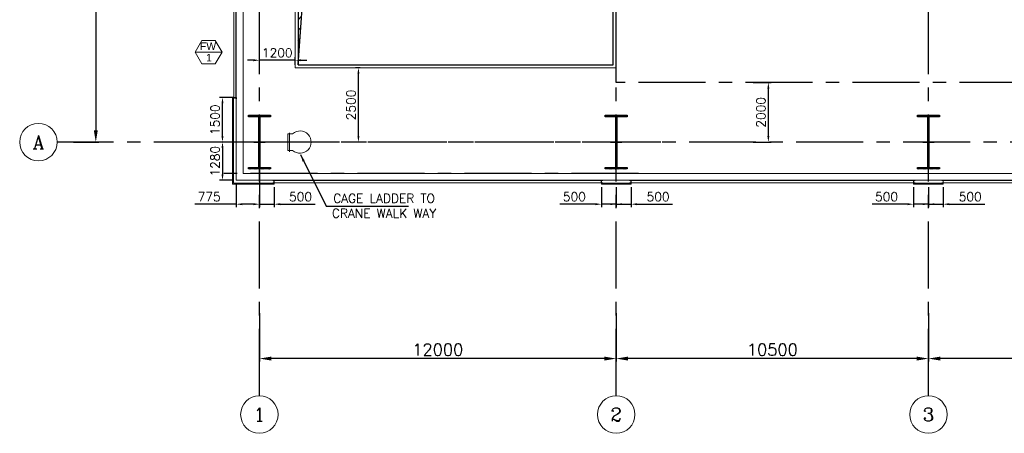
# Model space of a CAD drawing. Header units: inches. Extents: x 0 to 1564127, y -23460 to 23144100.
# Tile 92 of 215: x 395654 to 428765, y 84945 to 98837. Entities that reach past the tile are written whole.
import ezdxf
from ezdxf.enums import TextEntityAlignment as Align

# ---------------------------------------------------------------- set-up
doc = ezdxf.new("R2010")
doc.units = ezdxf.units.IN
doc.header["$LTSCALE"] = 1800
doc.header["$MEASUREMENT"] = 0
doc.linetypes.add('CENTER', pattern=[2, 1.25, -0.25, 0.25, -0.25])
doc.layers.get('0').update_dxf_attribs({"color": 253, "lineweight": 9})
for name, color, linetype, lineweight in [('2CON', 1, 'Continuous', 13), ('A-WIN TAG', 3, 'Continuous', 13), ('A-WIN TAG TEXT', 3, 'Continuous', 13), ('CL', 8, 'CENTER', 15), ('CLAD-1', 3, 'Continuous', 15), ('CONCRETE', 145, 'Continuous', 18), ('dimension line', 4, 'Continuous', 13), ('HANDRAIL', 3, 'Continuous', 15), ('STEEL', 231, 'Continuous', 18), ('WIN', 31, 'Continuous', 13)]:
    doc.layers.add(name, color=color, linetype=linetype, lineweight=lineweight)
for name, color, linetype in [('CEN', 2, 'CENTER'), ('COL', 1, 'Continuous'), ('DIM', 4, 'Continuous'), ('GRID', 251, 'CENTER'), ('OPENING', 40, 'Continuous'), ('TEXT', 3, 'Continuous')]:
    doc.layers.add(name, color=color, linetype=linetype)
doc.styles.add('COMPLEX', font='complex')
doc.styles.add('ROAMNS', font='ROMANS.shx')
doc.styles.add('ROMANS', font='romans.shx')
doc.styles.get("Standard").update_dxf_attribs({"font": 'arial.ttf'})
doc.linetypes.add('FENCELINE1', pattern='A,0.25,-0.1,[133,ltypeshp.shx,S=0.1,R=0,X=-0.1,Y=0],-0.1,1', length=1.45)
doc.dimstyles.new('DIM INT 1', dxfattribs={"dimtxt": 300, "dimasz": 200, "dimexe": 100, "dimexo": 100, "dimgap": 100, "dimtad": 1, "dimdec": 0, "dimzin": 13, "dimdsep": 46, "dimlunit": 5, "dimtxsty": 'ROAMNS', "dimblk1": 'CLOSEDBLANK', "dimcen": 0.09, "dimclrd": 9, "dimclre": 9, "dimclrt": 4, "dimadec": 0, "dimazin": 0, "dimtfac": 1, "dimtdec": 0, "dimtix": 1, "dimtmove": 2, "dimatfit": 3, "dimfxl": 1, "dimtolj": 1, "dimtzin": 13, "dimarcsym": 0})
doc.dimstyles.new('DIM100 x2', dxfattribs={"dimscale": 0, "dimtxt": 400, "dimasz": 400, "dimexe": 100, "dimexo": 100, "dimgap": 100, "dimtad": 1, "dimdec": 0, "dimzin": 13, "dimdsep": 46, "dimtxsty": 'ROMANS', "dimblk2": 'OBLIQUE', "dimcen": 100, "dimdle": 100, "dimclrd": 9, "dimclre": 9, "dimclrt": 4, "dimadec": 0, "dimazin": 0, "dimtfac": 1.1, "dimtdec": 0, "dimtix": 1, "dimtmove": 2, "dimatfit": 3, "dimfxl": 1, "dimtolj": 1, "dimtzin": 13, "dimarcsym": 0})
doc.dimstyles.get("Standard").update_dxf_attribs({"dimtxt": 0.18, "dimasz": 0.18, "dimexe": 0.18, "dimexo": 0.0625, "dimgap": 0.09, "dimtad": 0, "dimtih": 1, "dimtoh": 1, "dimdec": 4, "dimzin": 0, "dimdsep": 46, "dimtxsty": 'Standard', "dimcen": 0.09, "dimadec": 0, "dimazin": 0, "dimtfac": 1, "dimtdec": 4, "dimtofl": 0, "dimtmove": 0, "dimatfit": 3, "dimfxl": 1, "dimtolj": 1, "dimtzin": 0, "dimarcsym": 0})

# ---------------------------------------------------------------- blocks, each defined once
blk = doc.blocks.new('*D98')
at = {"layer": 'Defpoints', "color": 0, "transparency": 16777216}
for p in [(397358, 124725), (397358, 94725), (398213, 94725)]:
    blk.add_point(p, dxfattribs=at)
at = {"layer": 'dimension line', "color": 9, "lineweight": -2, "transparency": 16777216}
for p, q in [((397458, 124725), (398313, 124725)), ((398213, 124325), (398213, 95125)), ((397458, 94725), (398313, 94725))]:
    blk.add_line(p, q, dxfattribs=at)
at = {"layer": 'dimension line', "color": 9, "transparency": 16777216}
for points in [[(398146, 124325), (398280, 124325), (398213, 124725)], [(398146, 95125), (398280, 95125), (398213, 94725)]]:
    blk.add_solid(points, dxfattribs=at)
at = {"layer": 'dimension line', "color": 4, "transparency": 16777216, "insert": (397913, 109725), "char_height": 400, "attachment_point": 5, "rotation": 90, "style": 'ROMANS'}
blk.add_mtext('\\A1;30000', dxfattribs=at)
blk = doc.blocks.new('_Oblique')
at = {"color": 0, "linetype": 'ByBlock', "lineweight": -2}
blk.add_line((-0.5, -0.5), (0.5, 0.5), dxfattribs=at)
blk = doc.blocks.new('A-ROW COLUMN')
at = {"layer": 'COL'}
h = blk.add_hatch(dxfattribs=at)
h.set_pattern_fill('ANSI31', color=256, scale=200, style=0)
h.set_pattern_definition([(45, (165226.353, 18853.894), (-17.67767, 17.67767), [])])
h.paths.add_polyline_path([(180799, 40890), (181539, 40890), (181539, 40840), (180799, 40840)])
h.paths.add_polyline_path([(181153, 42590), (181185, 42590), (181185, 40890), (181153, 40890)])
h.paths.add_polyline_path([(180799, 42640), (181539, 42640), (181539, 42590), (180799, 42590)])
blk.add_line((181169, 40840), (181169, 42640))
at = {"layer": 'CEN'}
for p, q in [((181169, 40840), (181169, 42640)), ((180977, 41740), (181360, 41740))]:
    blk.add_line(p, q, dxfattribs=at)
at = {"layer": 'COL'}
for points in [[(180799, 42640), (181539, 42640), (181539, 42590), (180799, 42590)], [(181153, 42590), (181185, 42590), (181185, 40890), (181153, 40890)], [(180799, 40890), (181539, 40890), (181539, 40840), (180799, 40840)]]:
    blk.add_lwpolyline(points, close=True, dxfattribs=at)
blk = doc.blocks.new('*D141')
at = {"layer": 'Defpoints', "color": 0, "transparency": 16777216}
for p in [(415714, 89079), (426214, 87935), (415714, 87454)]:
    blk.add_point(p, dxfattribs=at)
at = {"layer": 'dimension line', "color": 9, "lineweight": -2, "transparency": 16777216}
for p, q in [((415714, 88979), (415714, 87354)), ((426214, 87835), (426214, 87354)), ((425814, 87454), (416114, 87454))]:
    blk.add_line(p, q, dxfattribs=at)
at = {"layer": 'dimension line', "color": 9, "transparency": 16777216}
for points in [[(416114, 87520), (416114, 87387), (415714, 87454)], [(425814, 87520), (425814, 87387), (426214, 87454)]]:
    blk.add_solid(points, dxfattribs=at)
at = {"layer": 'dimension line', "color": 4, "transparency": 16777216, "insert": (420964, 87754), "char_height": 400, "attachment_point": 5, "style": 'ROMANS'}
blk.add_mtext('\\A1;10500', dxfattribs=at)
blk = doc.blocks.new('*D142')
at = {"layer": 'Defpoints', "color": 0, "transparency": 16777216}
for p in [(426214, 89079), (436714, 87935), (426214, 87454)]:
    blk.add_point(p, dxfattribs=at)
at = {"layer": 'dimension line', "color": 9, "lineweight": -2, "transparency": 16777216}
for p, q in [((426214, 88979), (426214, 87354)), ((436714, 87835), (436714, 87354)), ((436314, 87454), (426614, 87454))]:
    blk.add_line(p, q, dxfattribs=at)
at = {"layer": 'dimension line', "color": 9, "transparency": 16777216}
for points in [[(426614, 87520), (426614, 87387), (426214, 87454)], [(436314, 87520), (436314, 87387), (436714, 87454)]]:
    blk.add_solid(points, dxfattribs=at)
at = {"layer": 'dimension line', "color": 4, "transparency": 16777216, "insert": (431464, 87754), "char_height": 400, "attachment_point": 5, "style": 'ROMANS'}
blk.add_mtext('\\A1;10500', dxfattribs=at)
blk = doc.blocks.new('*D175')
at = {"layer": 'Defpoints', "color": 0, "transparency": 16777216}
for p in [(420214, 96725), (420830, 96725), (420214, 94725)]:
    blk.add_point(p, dxfattribs=at)
at = {"layer": 'DIM', "color": 9, "lineweight": -2, "transparency": 16777216}
for p, q in [((420314, 96725), (420930, 96725)), ((420830, 94925), (420830, 96525)), ((420314, 94725), (420930, 94725))]:
    blk.add_line(p, q, dxfattribs=at)
at = {"layer": 'DIM', "color": 9, "transparency": 16777216}
for points in [[(420797, 96525), (420864, 96525), (420830, 96725)], [(420797, 94925), (420864, 94925), (420830, 94725)]]:
    blk.add_solid(points, dxfattribs=at)
at = {"layer": 'DIM', "color": 4, "transparency": 16777216, "insert": (420580, 95725), "char_height": 300, "attachment_point": 5, "rotation": 90, "style": 'ROAMNS'}
blk.add_mtext('\\A1;2000', dxfattribs=at)
blk = doc.blocks.new('_ClosedBlank')
at = {"color": 0, "linetype": 'ByBlock', "lineweight": -2}
for p, q in [((-1, 0.17), (0, 0)), ((-1, 0.17), (-1, -0.17)), ((0, 0), (-1, -0.17))]:
    blk.add_line(p, q, dxfattribs=at)
blk = doc.blocks.new('*D176')
at = {"layer": 'Defpoints', "color": 0, "transparency": 16777216}
for p in [(403714, 89079), (415714, 87935), (403714, 87454)]:
    blk.add_point(p, dxfattribs=at)
at = {"layer": 'dimension line', "color": 9, "lineweight": -2, "transparency": 16777216}
for p, q in [((403714, 88979), (403714, 87354)), ((415714, 87835), (415714, 87354)), ((415314, 87454), (404114, 87454))]:
    blk.add_line(p, q, dxfattribs=at)
at = {"layer": 'dimension line', "color": 9, "transparency": 16777216}
for points in [[(404114, 87520), (404114, 87387), (403714, 87454)], [(415314, 87520), (415314, 87387), (415714, 87454)]]:
    blk.add_solid(points, dxfattribs=at)
at = {"layer": 'dimension line', "color": 4, "transparency": 16777216, "insert": (409714, 87754), "char_height": 400, "attachment_point": 5, "style": 'ROMANS'}
blk.add_mtext('\\A1;12000', dxfattribs=at)
blk = doc.blocks.new('*D631')
at = {"layer": 'Defpoints', "color": 0, "transparency": 16777216}
for p in [(403714, 97475), (403714, 97225), (404914, 97225)]:
    blk.add_point(p, dxfattribs=at)
at = {"layer": 'DIM', "color": 9, "lineweight": -2, "transparency": 16777216}
for p, q in [((403514, 97475), (403314, 97475)), ((403714, 97325), (403714, 97575)), ((404914, 97475), (403714, 97475)), ((404914, 97325), (404914, 97575)), ((405114, 97475), (405314, 97475))]:
    blk.add_line(p, q, dxfattribs=at)
at = {"layer": 'DIM', "color": 9, "transparency": 16777216}
for points in [[(403514, 97509), (403514, 97442), (403714, 97475)], [(405114, 97509), (405114, 97442), (404914, 97475)]]:
    blk.add_solid(points, dxfattribs=at)
at = {"layer": 'DIM', "color": 4, "transparency": 16777216, "insert": (404314, 97725), "char_height": 300, "attachment_point": 5, "style": 'ROAMNS'}
blk.add_mtext('\\A1;1200', dxfattribs=at)
blk = doc.blocks.new('*D177')
at = {"layer": 'Defpoints', "color": 0, "transparency": 16777216}
for p in [(407045, 97225), (407198, 97225), (407198, 94725)]:
    blk.add_point(p, dxfattribs=at)
at = {"layer": 'DIM', "color": 9, "lineweight": -2, "transparency": 16777216}
for p, q in [((407098, 97225), (406945, 97225)), ((407045, 94925), (407045, 97025)), ((407098, 94725), (406945, 94725))]:
    blk.add_line(p, q, dxfattribs=at)
at = {"layer": 'DIM', "color": 9, "transparency": 16777216}
for points in [[(407012, 97025), (407079, 97025), (407045, 97225)], [(407012, 94925), (407079, 94925), (407045, 94725)]]:
    blk.add_solid(points, dxfattribs=at)
at = {"layer": 'DIM', "color": 4, "transparency": 16777216, "insert": (406795, 95975), "char_height": 300, "attachment_point": 5, "rotation": 90, "style": 'ROAMNS'}
blk.add_mtext('\\A1;2500', dxfattribs=at)
blk = doc.blocks.new('GRD')
at = {"layer": 'CL', "linetype": 'Continuous'}
blk.add_circle((0, 419.99985), 419.99985, dxfattribs=at)
at = {"layer": 'CL', "color": 4, "style": 'COMPLEX'}
blk.add_attdef('GRD', text='', height=300, dxfattribs=at).set_placement((0, 419.99985), align=Align.MIDDLE)
blk = doc.blocks.new('A$C3B1115A1')
at = {"layer": 'STEEL'}
for p, q in [((-270, -91), (-320, -91)), ((-320, -91), (-320, -191)), ((-320, -191), (-270, -191))]:
    blk.add_line(p, q, dxfattribs=at)
blk.add_lwpolyline([(-270, -191), (-270, -183, 0.397434), (-272, -180), (-307, -177, -0.397434), (-310, -174), (-310, -109, -0.397434), (-307, -106), (-272, -103, 0.397434), (-270, -100), (-270, -91)], format="xyb", dxfattribs=at)
blk = doc.blocks.new('*D1151')
at = {"layer": 'Defpoints', "color": 0, "transparency": 16777216}
for p in [(402739, 94725), (402474, 93445), (402939, 93445)]:
    blk.add_point(p, dxfattribs=at)
at = {"layer": 'DIM', "color": 9, "lineweight": -2, "transparency": 16777216}
for p, q in [((402639, 94725), (402374, 94725)), ((402474, 94525), (402474, 93645)), ((402839, 93445), (402374, 93445))]:
    blk.add_line(p, q, dxfattribs=at)
at = {"layer": 'DIM', "color": 9, "transparency": 16777216}
for points in [[(402440, 94525), (402507, 94525), (402474, 94725)], [(402440, 93645), (402507, 93645), (402474, 93445)]]:
    blk.add_solid(points, dxfattribs=at)
at = {"layer": 'DIM', "color": 4, "transparency": 16777216, "insert": (402224, 94085), "char_height": 300, "attachment_point": 5, "rotation": 90, "style": 'ROAMNS'}
blk.add_mtext('\\A1;1280', dxfattribs=at)
blk = doc.blocks.new('*D1152')
at = {"layer": 'Defpoints', "color": 0, "transparency": 16777216}
for p in [(403714, 94943), (402939, 93445), (403714, 92640)]:
    blk.add_point(p, dxfattribs=at)
at = {"layer": 'DIM', "color": 9, "lineweight": -2, "transparency": 16777216}
for p, q in [((403714, 94843), (403714, 92540)), ((402939, 93345), (402939, 92540)), ((402939, 92640), (401541, 92640)), ((403514, 92640), (403139, 92640))]:
    blk.add_line(p, q, dxfattribs=at)
at = {"layer": 'DIM', "color": 9, "transparency": 16777216}
for points in [[(403139, 92673), (403139, 92606), (402939, 92640)], [(403514, 92673), (403514, 92606), (403714, 92640)]]:
    blk.add_solid(points, dxfattribs=at)
at = {"layer": 'DIM', "color": 4, "transparency": 16777216, "insert": (402027, 92890), "char_height": 300, "attachment_point": 5, "style": 'ROAMNS'}
blk.add_mtext('\\A1;775', dxfattribs=at)
blk = doc.blocks.new('*D1160')
at = {"layer": 'Defpoints', "color": 0, "transparency": 16777216}
for p in [(402474, 96225), (402939, 96225), (402939, 94725)]:
    blk.add_point(p, dxfattribs=at)
at = {"layer": 'DIM', "color": 9, "lineweight": -2, "transparency": 16777216}
for p, q in [((402839, 96225), (402374, 96225)), ((402474, 94925), (402474, 96025)), ((402839, 94725), (402374, 94725))]:
    blk.add_line(p, q, dxfattribs=at)
at = {"layer": 'DIM', "color": 9, "transparency": 16777216}
for points in [[(402440, 96025), (402507, 96025), (402474, 96225)], [(402440, 94925), (402507, 94925), (402474, 94725)]]:
    blk.add_solid(points, dxfattribs=at)
at = {"layer": 'DIM', "color": 4, "transparency": 16777216, "insert": (402224, 95475), "char_height": 300, "attachment_point": 5, "rotation": 90, "style": 'ROAMNS'}
blk.add_mtext('\\A1;1500', dxfattribs=at)
blk = doc.blocks.new('*D1162')
at = {"layer": 'Defpoints', "color": 0, "transparency": 16777216}
for p in [(415714, 93317), (416214, 93317), (415714, 92640)]:
    blk.add_point(p, dxfattribs=at)
at = {"layer": 'DIM', "color": 9, "lineweight": -2, "transparency": 16777216}
for p, q in [((415714, 93217), (415714, 92540)), ((416214, 93217), (416214, 92540)), ((415514, 92640), (415314, 92640)), ((415714, 92640), (416214, 92640)), ((416414, 92640), (417607, 92640))]:
    blk.add_line(p, q, dxfattribs=at)
at = {"layer": 'DIM', "color": 9, "transparency": 16777216}
for points in [[(415514, 92673), (415514, 92606), (415714, 92640)], [(416414, 92673), (416414, 92606), (416214, 92640)]]:
    blk.add_solid(points, dxfattribs=at)
at = {"layer": 'DIM', "color": 4, "transparency": 16777216, "insert": (417121, 92890), "char_height": 300, "attachment_point": 5, "style": 'ROAMNS'}
blk.add_mtext('\\A1;500', dxfattribs=at)
blk = doc.blocks.new('*D1539')
at = {"layer": 'Defpoints', "color": 0, "transparency": 16777216}
for p in [(425714, 93317), (426214, 93317), (426214, 92640)]:
    blk.add_point(p, dxfattribs=at)
at = {"layer": 'DIM', "color": 9, "lineweight": -2, "transparency": 16777216}
for p, q in [((425714, 93217), (425714, 92540)), ((426214, 93217), (426214, 92540)), ((425514, 92640), (424321, 92640)), ((426214, 92640), (425714, 92640)), ((426414, 92640), (426614, 92640))]:
    blk.add_line(p, q, dxfattribs=at)
at = {"layer": 'DIM', "color": 9, "transparency": 16777216}
for points in [[(425514, 92673), (425514, 92606), (425714, 92640)], [(426414, 92673), (426414, 92606), (426214, 92640)]]:
    blk.add_solid(points, dxfattribs=at)
at = {"layer": 'DIM', "color": 4, "transparency": 16777216, "insert": (424806, 92890), "char_height": 300, "attachment_point": 5, "style": 'ROAMNS'}
blk.add_mtext('\\A1;500', dxfattribs=at)
blk = doc.blocks.new('*D1540')
at = {"layer": 'Defpoints', "color": 0, "transparency": 16777216}
for p in [(426214, 93317), (426714, 93317), (426214, 92640)]:
    blk.add_point(p, dxfattribs=at)
at = {"layer": 'DIM', "color": 9, "lineweight": -2, "transparency": 16777216}
for p, q in [((426214, 93217), (426214, 92540)), ((426714, 93217), (426714, 92540)), ((426014, 92640), (425814, 92640)), ((426214, 92640), (426714, 92640)), ((426914, 92640), (428107, 92640))]:
    blk.add_line(p, q, dxfattribs=at)
at = {"layer": 'DIM', "color": 9, "transparency": 16777216}
for points in [[(426014, 92673), (426014, 92606), (426214, 92640)], [(426914, 92673), (426914, 92606), (426714, 92640)]]:
    blk.add_solid(points, dxfattribs=at)
at = {"layer": 'DIM', "color": 4, "transparency": 16777216, "insert": (427621, 92890), "char_height": 300, "attachment_point": 5, "style": 'ROAMNS'}
blk.add_mtext('\\A1;500', dxfattribs=at)
blk = doc.blocks.new('*D1591')
at = {"layer": 'Defpoints', "color": 0, "transparency": 16777216}
for p in [(403714, 93317), (404214, 93317), (403714, 92640)]:
    blk.add_point(p, dxfattribs=at)
at = {"layer": 'DIM', "color": 9, "lineweight": -2, "transparency": 16777216}
for p, q in [((403714, 93217), (403714, 92540)), ((404214, 93217), (404214, 92540)), ((403514, 92640), (403314, 92640)), ((403714, 92640), (404214, 92640)), ((404414, 92640), (405585, 92640))]:
    blk.add_line(p, q, dxfattribs=at)
at = {"layer": 'DIM', "color": 9, "transparency": 16777216}
for points in [[(403514, 92673), (403514, 92606), (403714, 92640)], [(404414, 92673), (404414, 92606), (404214, 92640)]]:
    blk.add_solid(points, dxfattribs=at)
at = {"layer": 'DIM', "color": 4, "transparency": 16777216, "insert": (405099, 92890), "char_height": 300, "attachment_point": 5, "style": 'ROAMNS'}
blk.add_mtext('\\A1;500', dxfattribs=at)
blk = doc.blocks.new('*D1592')
at = {"layer": 'Defpoints', "color": 0, "transparency": 16777216}
for p in [(415214, 93317), (415714, 93317), (415714, 92640)]:
    blk.add_point(p, dxfattribs=at)
at = {"layer": 'DIM', "color": 9, "lineweight": -2, "transparency": 16777216}
for p, q in [((415214, 93217), (415214, 92540)), ((415714, 93217), (415714, 92540)), ((415014, 92640), (413821, 92640)), ((415714, 92640), (415214, 92640)), ((415914, 92640), (416114, 92640))]:
    blk.add_line(p, q, dxfattribs=at)
at = {"layer": 'DIM', "color": 9, "transparency": 16777216}
for points in [[(415014, 92673), (415014, 92606), (415214, 92640)], [(415914, 92673), (415914, 92606), (415714, 92640)]]:
    blk.add_solid(points, dxfattribs=at)
at = {"layer": 'DIM', "color": 4, "transparency": 16777216, "insert": (414306, 92890), "char_height": 300, "attachment_point": 5, "style": 'ROAMNS'}
blk.add_mtext('\\A1;500', dxfattribs=at)

msp = doc.modelspace()

# ---------------------------------------------------------------- hatches: boundary and pattern name
at = {"layer": 'OPENING'}
h = msp.add_hatch(dxfattribs=at)
h.set_pattern_fill('ANSI31', color=8, scale=2000, style=0)
h.paths.add_polyline_path([(405013.7, 114725.31), (406256.64, 114725.31), (406671.8, 120537.26), (415613.7, 121625.31), (405013.7, 121625.31)])
h.paths.add_polyline_path([(406256.64, 114725.31), (405013.7, 114725.31), (405013.7, 97325.31)])

# ---------------------------------------------------------------- linework, layer by layer
at = {"layer": '2CON'}
msp.add_line((402457.55, 97748.74), (401557.55, 97748.74), dxfattribs=at)
at = {"layer": 'A-WIN TAG'}
msp.add_lwpolyline([(401782.55, 98138.45), (401557.55, 97748.74), (401782.55, 97359.03), (402232.55, 97359.03), (402457.55, 97748.74), (402232.55, 98138.45)], close=True, dxfattribs=at)
at = {"layer": 'CEN'}
msp.add_lwpolyline([(415713.7, 114925.31), (415713.7, 121925.31), (436713.7, 121925.31), (436713.7, 96725.31), (415713.7, 96725.31), (415713.7, 114525.31)], dxfattribs=at)
at = {"layer": 'CLAD-1'}
for p, q in [((402810.7, 96225.31), (402938.7, 96225.31)), ((404213.7, 93345.31), (404213.7, 93317.31)), ((415213.7, 93345.31), (415213.7, 93317.31)), ((416213.7, 93345.31), (416213.7, 93317.31)), ((425713.7, 93345.31), (425713.7, 93317.31)), ((426713.7, 93345.31), (426713.7, 93317.31))]:
    msp.add_line(p, q, dxfattribs=at)
at = {"layer": 'CLAD-1', "flags": 128}
for points in [[(404213.7, 93317.31), (402810.7, 93317.31), (402810.7, 96225.31)], [(404213.7, 93345.31), (402838.7, 93345.31), (402838.7, 96225.31)], [(416213.7, 93345.31), (415213.7, 93345.31)], [(416213.7, 93317.31), (415213.7, 93317.31)], [(426713.7, 93345.31), (425713.7, 93345.31)], [(426713.7, 93317.31), (425713.7, 93317.31)]]:
    msp.add_lwpolyline(points, dxfattribs=at)
at = {"layer": 'CONCRETE'}
for p, q in [((402938.7, 93445.31), (402938.7, 126005.31)), ((403168.7, 93675.31), (403168.7, 115050.31)), ((449083.7, 93445.31), (402938.7, 93445.31)), ((449083.7, 93675.31), (403168.7, 93675.31))]:
    msp.add_line(p, q, dxfattribs=at)
at = {"layer": 'GRID'}
for p, q in [((426213.7, 86204.51), (426213.7, 164173.79)), ((403713.7, 86204.51), (403713.7, 141225.31)), ((403713.7, 86204.51), (403713.7, 140725.31)), ((415713.7, 86204.51), (415713.7, 114525.31)), ((532013.7, 94725.31), (396913.7, 94725.31)), ((532013.7, 94725.31), (396913.7, 94725.31)), ((417213.7, 94725.31), (402213.7, 94725.31)), ((416463.7, 93675.31), (402213.7, 93675.31))]:
    msp.add_line(p, q, dxfattribs=at)
at = {"layer": 'HANDRAIL', "linetype": 'FENCELINE1', "ltscale": 0.4}
msp.add_lwpolyline([(415713.7, 114925.31), (415713.7, 121725.31), (404913.7, 121725.31), (404913.7, 97225.31), (415713.7, 97225.31), (415713.7, 114525.31)], dxfattribs=at)
at = {"layer": 'OPENING'}
for points in [[(415613.7, 114975.31), (415613.7, 121625.31), (405013.7, 121625.31), (405013.7, 97325.31), (415613.7, 97325.31), (415613.7, 100575.31)], [(405013.7, 97325.31), (406671.8, 120537.26), (415613.7, 121625.31)]]:
    msp.add_lwpolyline(points, dxfattribs=at)
at = {"layer": 'STEEL'}
for p, q in [((404729.58, 94400.99), (404729.58, 95041.79)), ((404670.7, 94444.06), (404670.7, 95006.56)), ((404833.47, 95006.56), (404670.7, 95006.56)), ((404670.7, 94444.06), (404833.47, 94444.06))]:
    msp.add_line(p, q, dxfattribs=at)
msp.add_arc((405081.51, 94725.31), 375, 228.590378, 131.409622, dxfattribs=at)
at = {"layer": 'WIN'}
for p, q in [((402858.7, 96225.31), (402858.7, 99225.31)), ((402918.7, 96225.31), (402918.7, 99225.31)), ((404213.7, 93432.81), (415213.7, 93432.81)), ((416213.7, 93432.81), (420963.7, 93432.81)), ((420963.7, 93432.81), (425713.7, 93432.81)), ((426713.7, 93432.81), (431463.7, 93432.81)), ((404213.7, 93357.81), (415213.7, 93357.81)), ((416213.7, 93357.81), (420963.7, 93357.81)), ((420963.7, 93357.81), (425713.7, 93357.81)), ((426713.7, 93357.81), (431463.7, 93357.81))]:
    msp.add_line(p, q, dxfattribs=at)

# ---------------------------------------------------------------- block references
at = {"layer": 'COL'}
for p in [(222545.17, 52985.56), (234545.17, 52985.56), (245045.17, 52985.56)]:
    msp.add_blockref('A-ROW COLUMN', p, dxfattribs=at)
at = {"layer": 'DIM', "xscale": 1.5, "yscale": 1.5, "zscale": 1.5}
for p, values in [((396283.7, 94095.31), {'GRD': 'A'}), ((403713.7, 84944.51), {'GRD': '1'}), ((415713.7, 84944.51), {'GRD': '2'}), ((426213.83, 84944.51), {'GRD': '3'})]:
    msp.add_blockref('GRD', p, dxfattribs=at).add_auto_attribs(values)
at = {"layer": 'DIM', "xscale": -1}
for p in [(403894.06, 93536.77), (415894.06, 93536.77), (426394.06, 93536.77)]:
    msp.add_blockref('A$C3B1115A1', p, dxfattribs=at)
at = {"layer": 'DIM'}
for p in [(415533.34, 93536.77), (426033.34, 93536.77)]:
    msp.add_blockref('A$C3B1115A1', p, dxfattribs=at)
at = {"layer": 'STEEL', "rotation": 270}
msp.add_blockref('A$C3B1115A1', (403030.16, 95905.67), dxfattribs=at)

# ---------------------------------------------------------------- texts
at = {"layer": 'A-WIN TAG TEXT'}
for s, p in [('FW', (401987.86, 97948.68)), ('1', (402019.14, 97562.87))]:
    msp.add_text(s, height=250, dxfattribs=at).set_placement(p, align=Align.MIDDLE)
at = {"layer": 'TEXT', "insert": (407906.32, 92986.3), "char_height": 300, "width": 4238.4044, "attachment_point": 2, "style": 'ROMANS'}
msp.add_mtext('CAGE LADDER TO CRANE WALK WAY', dxfattribs=at)

# ---------------------------------------------------------------- dimensions: what is measured, and where the dimension line sits
at = {"layer": 'DIM'}
dim = msp.add_linear_dim(base=(403713.7, 97475.32), p1=(404913.7, 97225.31), p2=(403713.7, 97225.31), dimstyle='DIM INT 1', dxfattribs=at)
dim.commit()
dim.dimension.update_dxf_attribs({"geometry": '*D631', "text_midpoint": (404313.7, 97725.32)})
for base, p1, p2, picture, middle in [((407045.44, 97225.31), (407197.92, 94725.31), (407197.92, 97225.31), '*D177', (406795.44, 95975.31)), ((420830.32, 96725.31), (420213.7, 94725.31), (420213.7, 96725.31), '*D175', (420580.32, 95725.31))]:
    dim = msp.add_linear_dim(base=base, p1=p1, p2=p2, angle=90, dimstyle='DIM INT 1', dxfattribs=at)
    dim.commit()
    dim.dimension.update_dxf_attribs({"geometry": picture, "text_midpoint": middle})
for base, p1, p2, picture, middle in [((402473.7, 96225.31), (402938.7, 94725.31), (402938.7, 96225.31), '*D1160', (402223.7, 95475.31)), ((402473.7, 93445.31), (402738.81, 94725.31), (402938.7, 93445.31), '*D1151', (402223.7, 94085.31))]:
    dim = msp.add_linear_dim(base=base, p1=p1, p2=p2, angle=90, dimstyle='DIM INT 1', override={"dimtmove": 0}, dxfattribs=at)
    dim.commit()
    dim.dimension.update_dxf_attribs({"geometry": picture, "text_midpoint": middle})
for base, p1, p2, picture, middle in [((403713.7, 92639.83), (402938.7, 93445.31), (403713.7, 94942.6), '*D1152', (402026.58, 92639.83)), ((403713.7, 92639.83), (404213.7, 93317.31), (403713.7, 93317.31), '*D1591', (405099.42, 92639.83)), ((415713.7, 92639.83), (416213.7, 93317.31), (415713.7, 93317.31), '*D1162', (417121.03, 92639.83)), ((426213.7, 92639.83), (426713.7, 93317.31), (426213.7, 93317.31), '*D1540', (427621.03, 92639.83))]:
    dim = msp.add_linear_dim(base=base, p1=p1, p2=p2, dimstyle='DIM INT 1', override={"dimtmove": 0}, dxfattribs=at)
    dim.commit()
    dim.dimension.update_dxf_attribs({"geometry": picture, "text_midpoint": middle, "dimtype": 160})
for base, p1, p2, picture, middle in [((415713.7, 92639.83), (415213.7, 93317.31), (415713.7, 93317.31), '*D1592', (414306.38, 92639.83)), ((426213.7, 92639.83), (425713.7, 93317.31), (426213.7, 93317.31), '*D1539', (424806.38, 92639.83))]:
    dim = msp.add_linear_dim(base=base, p1=p1, p2=p2, angle=180, dimstyle='DIM INT 1', override={"dimtmove": 0}, dxfattribs=at)
    dim.commit()
    dim.dimension.update_dxf_attribs({"geometry": picture, "text_midpoint": middle, "dimtype": 160})
at = {"layer": 'dimension line'}
for base, p1, p2, angle, picture, middle in [((398212.86, 94725.31), (397357.57, 124725.31), (397357.57, 94725.31), 90, '*D98', (397912.86, 109725.31)), ((403713.7, 87453.81), (415713.7, 87935.49), (403713.7, 89079.38), 180, '*D176', (409713.7, 87753.81)), ((415713.7, 87453.81), (426213.7, 87935.49), (415713.7, 89079.38), 180, '*D141', (420963.7, 87753.81)), ((426213.7, 87453.81), (436713.7, 87935.49), (426213.7, 89079.38), 180, '*D142', (431463.7, 87753.81))]:
    dim = msp.add_linear_dim(base=base, p1=p1, p2=p2, angle=angle, dimstyle='DIM100 x2', override={"dimscale": 1}, dxfattribs=at)
    dim.commit()
    dim.dimension.update_dxf_attribs({"geometry": picture, "text_midpoint": middle})

# ---------------------------------------------------------------- leaders
at = {"layer": 'DIM'}
msp.add_leader([(405094.09, 94308.67), (405954.52, 92573.75), (408730.34, 92573.75)], dimstyle='Standard', override={"dimscale": 1, "dimtxt": 250, "dimasz": 250, "dimexo": 10, "dimgap": 75, "dimtad": 0, "dimtxsty": 'ROMANS', "dimclrd": 256, "dimclre": 256, "dimclrt": 256, "dimtix": 0}, dxfattribs=at)

doc.saveas('drawing.dxf')
